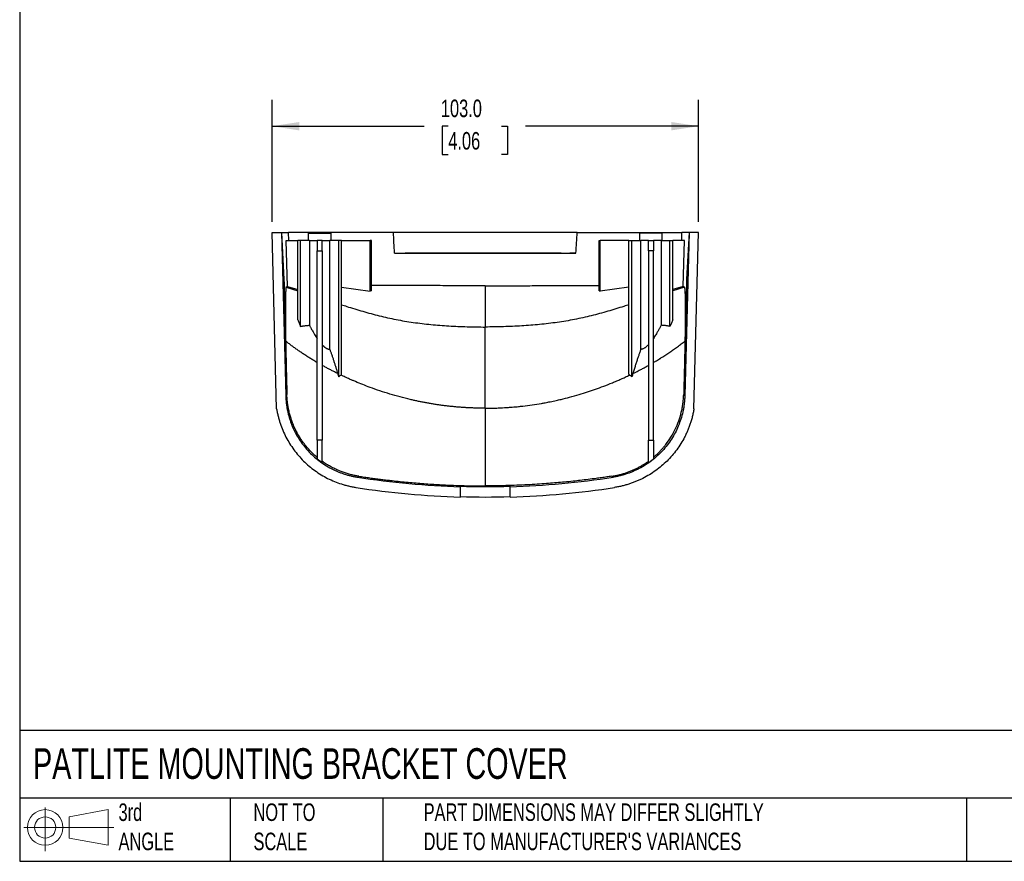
# Model space of a CAD drawing. Header units: millimetres. Extents: x 13 to 546, y 13 to 419.
# Tile 1 of 3: x 13 to 250, y 13 to 216. Entities that reach past the tile are written whole.
import ezdxf

# ---------------------------------------------------------------- set-up
doc = ezdxf.new("R2010")
doc.units = ezdxf.units.MM
doc.header["$LTSCALE"] = 2
doc.linetypes.add('SLD-Solid', pattern=[0])
doc.layers.add('DIMENSIONS', color=140, linetype='SLD-Solid', lineweight=25)
doc.layers.add('TEXT', color=140, linetype='SLD-Solid', lineweight=25)
doc.layers.add('SLD-DEFPOINTS', color=7, linetype='Continuous')
doc.styles.add('SLDTEXTSTYLE0', font='TXT', dxfattribs={"width": 0.7})
doc.dimstyles.new('SLDDIMSTYLE0', dxfattribs={"dimtxt": 4.316016, "dimasz": 6.604, "dimexe": 0, "dimexo": 0.0625, "dimgap": 1.079004, "dimtad": 0, "dimtih": 1, "dimtoh": 1, "dimrnd": 1e-09, "dimzin": 4, "dimdsep": 46, "dimtxsty": 'SLDTEXTSTYLE0', "dimsah": 1, "dimcen": 0.09, "dimadec": 0, "dimazin": 1, "dimtfac": 1, "dimtofl": 0, "dimtmove": 0, "dimatfit": 3, "dimfxl": 0, "dimfrac": 2, "dimtolj": 1, "dimtzin": 12, "dimarcsym": 0})

# ---------------------------------------------------------------- blocks, each defined once
blk = doc.blocks.new('Block11')
at = {"color": 7, "linetype": 'SLD-Solid', "lineweight": 18}
for p, q in [((5.18, 10.62), (5.18, 0)), ((10.96, 8.33), (20.35, 10.06)), ((20.35, 10.06), (20.35, 1.46)), ((10.96, 3.19), (10.96, 8.33)), ((0, 5.76), (21.75, 5.76)), ((10.96, 3.19), (20.35, 1.46))]:
    blk.add_line(p, q, dxfattribs=at)
for radius in [4.3, 2.57]:
    blk.add_circle((5.18, 5.76), radius, dxfattribs=at)
blk = doc.blocks.new('Block12')
at = {"layer": 'SLD-DEFPOINTS'}
blk.add_blockref('Block11', (0, 0), dxfattribs=at)
blk = doc.blocks.new('_D')
at = {"layer": 'DIMENSIONS'}
for p, q in [((73.63, 167.09), (73.63, 196.54)), ((176.63, 167.09), (176.63, 196.54)), ((73.63, 190.19), (110.34, 190.19)), ((116.19, 190.19), (114.74, 190.19)), ((114.74, 190.19), (114.74, 183.33)), ((129.02, 190.19), (130.47, 190.19)), ((130.47, 190.19), (130.47, 183.33)), ((176.63, 190.19), (134.86, 190.19)), ((114.74, 183.33), (116.19, 183.33)), ((130.47, 183.33), (129.02, 183.33))]:
    blk.add_line(p, q, dxfattribs=at)
for points in [[(73.63, 190.19), (80.23, 189.17), (80.23, 191.2)], [(176.63, 190.19), (170.03, 191.2), (170.03, 189.17)]]:
    blk.add_solid(points, dxfattribs=at)
at = {"layer": 'DIMENSIONS', "char_height": 4.233, "attachment_point": 1, "style": 'SLDTEXTSTYLE0'}
for s, insert in [('103.0', (114.4, 196.61)), ('4.06', (116.19, 188.78))]:
    blk.add_mtext(s, dxfattribs=dict(at, insert=insert))

msp = doc.modelspace()

# ---------------------------------------------------------------- linework, layer by layer
for p, q in [((74.745, 121.926), (73.629, 164.552)), ((73.629, 164.552), (75.912, 164.552)), ((75.912, 164.552), (76.943, 125.154)), ((75.912, 164.552), (76.502, 153.273)), ((75.912, 164.552), (77.646, 164.552)), ((102.944, 164.552), (77.646, 164.552)), ((77.699, 162.552), (77.646, 164.552)), ((82.379, 164.352), (82.379, 162.552)), ((82.379, 164.352), (85.129, 164.352)), ((85.129, 164.352), (87.879, 164.352)), ((87.879, 162.552), (87.879, 164.352)), ((147.314, 164.552), (102.944, 164.552)), ((147.314, 164.552), (172.612, 164.552)), ((162.379, 164.352), (162.379, 162.552)), ((165.129, 164.352), (162.379, 164.352)), ((167.879, 164.352), (165.129, 164.352)), ((167.879, 162.552), (167.879, 164.352)), ((172.56, 162.552), (172.612, 164.552)), ((174.347, 164.552), (172.612, 164.552)), ((174.347, 164.552), (173.315, 125.154)), ((174.347, 164.552), (173.756, 153.273)), ((176.629, 164.552), (174.347, 164.552)), ((175.513, 121.926), (176.629, 164.552)), ((77.345, 151.477), (77.057, 162.552)), ((77.057, 162.552), (79.826, 162.552)), ((79.826, 143.463), (79.826, 162.552)), ((80.533, 162.552), (79.826, 162.552)), ((80.533, 141.839), (80.533, 162.552)), ((82.676, 162.552), (80.533, 162.552)), ((82.676, 162.552), (82.676, 142.123)), ((82.676, 162.552), (84.529, 162.552)), ((85.729, 162.552), (84.529, 162.552)), ((84.529, 162.552), (84.529, 160.124)), ((85.729, 160.124), (85.729, 162.552)), ((85.729, 162.552), (87.582, 162.552)), ((87.582, 136.293), (87.582, 162.552)), ((89.725, 162.552), (87.582, 162.552)), ((89.725, 129.647), (89.725, 162.552)), ((90.432, 162.552), (89.725, 162.552)), ((90.432, 130.265), (90.432, 162.552)), ((90.432, 162.552), (97.37, 162.552)), ((97.37, 150.338), (97.37, 162.552)), ((97.629, 162.552), (97.37, 162.552)), ((97.629, 150.417), (97.629, 162.552)), ((152.629, 150.417), (152.629, 162.552)), ((152.629, 162.552), (152.888, 162.552)), ((152.888, 150.338), (152.888, 162.552)), ((159.826, 162.552), (152.888, 162.552)), ((159.826, 130.265), (159.826, 162.552)), ((159.826, 162.552), (160.533, 162.552)), ((160.533, 129.647), (160.533, 162.552)), ((160.533, 162.552), (162.676, 162.552)), ((162.676, 136.293), (162.676, 162.552)), ((164.529, 162.552), (162.676, 162.552)), ((164.529, 162.552), (165.729, 162.552)), ((164.529, 160.124), (164.529, 162.552)), ((165.729, 162.552), (165.729, 160.124)), ((167.582, 162.552), (165.729, 162.552)), ((167.582, 162.552), (167.582, 142.123)), ((167.582, 162.552), (169.725, 162.552)), ((169.725, 141.839), (169.725, 162.552)), ((169.725, 162.552), (170.432, 162.552)), ((170.432, 143.463), (170.432, 162.552)), ((173.201, 162.552), (170.432, 162.552)), ((172.913, 151.477), (173.201, 162.552)), ((84.529, 160.124), (85.729, 160.124)), ((84.529, 114.346), (84.529, 160.124)), ((85.729, 160.124), (85.729, 114.346)), ((165.729, 160.124), (164.529, 160.124)), ((164.529, 160.124), (164.529, 114.346)), ((165.729, 114.346), (165.729, 160.124)), ((77.061, 151.334), (79.826, 150.459)), ((77.345, 151.477), (79.826, 150.759)), ((90.432, 151.337), (97.37, 150.338)), ((97.629, 150.417), (97.37, 150.338)), ((152.629, 150.417), (152.888, 150.338)), ((159.826, 151.337), (152.888, 150.338)), ((172.913, 151.477), (170.432, 150.759)), ((173.197, 151.334), (170.432, 150.459)), ((85.729, 114.346), (84.529, 114.346)), ((84.529, 114.346), (84.529, 109.831)), ((85.729, 108.925), (85.729, 114.346)), ((164.529, 114.346), (165.729, 114.346)), ((164.529, 108.925), (164.529, 114.346)), ((165.729, 114.346), (165.729, 109.831)), ((119.129, 103.143), (119.129, 103.248)), ((119.129, 100.641), (119.129, 103.143)), ((131.129, 103.143), (131.129, 103.248)), ((131.129, 100.641), (131.129, 103.143))]:
    msp.add_line(p, q)
at = {"flags": 128}
for points in [[(77.223, 125.4), (77.067, 125.262), (76.943, 125.154)], [(173.035, 125.4), (173.192, 125.262), (173.315, 125.154)], [(94.276, 105.441), (94.444, 105.574), (94.576, 105.678)], [(155.982, 105.441), (155.814, 105.574), (155.682, 105.678)]]:
    msp.add_lwpolyline(points, dxfattribs=at)
for radius, start, end in [(200.499, 261.14799, 268.28515), (200.499, 271.71485, 278.85201), (203, 261.14753, 268.30628), (200.394, 268.28425, 271.71575), (203, 271.69372, 278.85247), (202.895, 268.30541, 271.69459)]:
    msp.add_arc((125.129, 303.552), radius, start, end)
for points in [[(103.226, 159.553), (103.132, 161.219), (103.038, 162.886), (102.944, 164.552)], [(147.032, 159.553), (147.127, 161.219), (147.221, 162.886), (147.314, 164.552)], [(103.226, 159.553), (103.719, 159.552), (104.218, 159.552), (104.722, 159.552)], [(147.032, 159.553), (146.539, 159.552), (146.04, 159.552), (145.537, 159.552)], [(85.729, 108.925), (85.318, 109.212), (84.918, 109.514), (84.529, 109.831)]]:
    msp.add_open_spline(points, degree=3)
for points, knots in [([(103.226, 159.553), (104.911, 159.566), (108.273, 159.592), (113.303, 159.619), (118.31, 159.638), (123.292, 159.646), (129.681, 159.645), (137.591, 159.622), (143.849, 159.576), (147.032, 159.553)], [0, 0, 0, 0, 0.1153887, 0.2302255, 0.3445108, 0.458245, 0.5714286, 0.7820255, 1, 1, 1, 1]), ([(104.722, 159.552), (107.895, 159.552), (111.237, 159.552), (118.096, 159.552), (121.613, 159.552), (128.645, 159.552), (132.162, 159.552), (139.021, 159.552), (142.363, 159.552), (145.537, 159.552)], [5.83777608, 5.83777608, 5.83777608, 5.83777608, 6.06048069, 6.06048069, 6.28318531, 6.28318531, 6.50588992, 6.50588992, 6.72859454, 6.72859454, 6.72859454, 6.72859454]), ([(76.502, 153.273), (76.506, 153.14), (76.509, 153.008), (76.513, 152.875), (76.527, 152.345), (76.54, 151.814), (76.554, 151.284), (76.568, 150.753), (76.582, 150.222), (76.596, 149.692), (76.609, 149.161), (76.623, 148.631), (76.637, 148.1), (76.651, 147.57), (76.665, 147.039), (76.678, 146.509), (76.692, 145.978), (76.706, 145.448), (76.72, 144.917), (76.727, 144.652), (76.734, 144.386), (76.74, 144.121), (76.754, 143.591), (76.768, 143.06), (76.782, 142.529), (76.796, 141.999), (76.809, 141.468), (76.823, 140.938), (76.837, 140.407), (76.851, 139.877), (76.865, 139.346), (76.878, 138.816), (76.892, 138.285), (76.906, 137.755), (76.913, 137.489), (76.92, 137.224), (76.927, 136.959), (76.94, 136.428), (76.954, 135.898), (76.968, 135.367), (76.982, 134.837), (76.996, 134.306), (77.009, 133.775), (77.023, 133.244), (77.037, 132.712), (77.051, 132.18), (77.065, 131.648), (77.079, 131.116), (77.092, 130.584)], [0, 0, 0, 0, 0.000398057, 0.000398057, 0.000398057, 0.001990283, 0.001990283, 0.001990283, 0.003582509, 0.003582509, 0.003582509, 0.005174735, 0.005174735, 0.005174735, 0.006766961, 0.006766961, 0.006766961, 0.008359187, 0.008359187, 0.008359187, 0.0091553, 0.0091553, 0.0091553, 0.010747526, 0.010747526, 0.010747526, 0.012339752, 0.012339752, 0.012339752, 0.013931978, 0.013931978, 0.013931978, 0.015524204, 0.015524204, 0.015524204, 0.016320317, 0.016320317, 0.016320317, 0.017912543, 0.017912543, 0.017912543, 0.019504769, 0.019504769, 0.019504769, 0.021100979, 0.021100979, 0.021100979, 0.02269719, 0.02269719, 0.02269719, 0.02269719]), ([(173.756, 153.273), (173.752, 153.14), (173.749, 153.008), (173.745, 152.875), (173.732, 152.345), (173.718, 151.814), (173.704, 151.284), (173.69, 150.753), (173.676, 150.222), (173.663, 149.692), (173.649, 149.161), (173.635, 148.631), (173.621, 148.1), (173.607, 147.57), (173.594, 147.039), (173.58, 146.509), (173.566, 145.978), (173.552, 145.448), (173.538, 144.917), (173.532, 144.652), (173.525, 144.386), (173.518, 144.121), (173.504, 143.591), (173.49, 143.06), (173.476, 142.529), (173.463, 141.999), (173.449, 141.468), (173.435, 140.938), (173.421, 140.407), (173.407, 139.877), (173.394, 139.346), (173.38, 138.816), (173.366, 138.285), (173.352, 137.755), (173.345, 137.489), (173.338, 137.224), (173.332, 136.959), (173.318, 136.428), (173.304, 135.898), (173.29, 135.367), (173.276, 134.837), (173.263, 134.306), (173.249, 133.775), (173.235, 133.244), (173.221, 132.712), (173.207, 132.18), (173.193, 131.648), (173.18, 131.116), (173.166, 130.584)], [0, 0, 0, 0, 0.000398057, 0.000398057, 0.000398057, 0.001990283, 0.001990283, 0.001990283, 0.003582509, 0.003582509, 0.003582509, 0.005174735, 0.005174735, 0.005174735, 0.006766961, 0.006766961, 0.006766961, 0.008359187, 0.008359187, 0.008359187, 0.0091553, 0.0091553, 0.0091553, 0.010747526, 0.010747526, 0.010747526, 0.012339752, 0.012339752, 0.012339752, 0.013931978, 0.013931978, 0.013931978, 0.015524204, 0.015524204, 0.015524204, 0.016320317, 0.016320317, 0.016320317, 0.017912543, 0.017912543, 0.017912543, 0.019504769, 0.019504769, 0.019504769, 0.021100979, 0.021100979, 0.021100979, 0.02269719, 0.02269719, 0.02269719, 0.02269719]), ([(77.061, 151.334), (77.057, 151.325), (77.049, 151.307), (77.037, 151.269), (77.026, 151.224), (77.015, 151.172), (76.994, 151.052), (76.967, 150.815), (76.924, 150.263), (76.884, 149.335), (76.857, 147.833), (76.846, 145.932), (76.852, 144.209), (76.862, 142.932), (76.869, 142.214), (76.877, 141.474), (76.887, 140.712), (76.898, 139.93), (76.91, 139.128), (76.92, 138.582), (76.924, 138.307)], [0, 0, 0, 0, 0.0207786, 0.0411677, 0.061176, 0.0808124, 0.100086, 0.1766481, 0.2495629, 0.3748506, 0.4992702, 0.6242675, 0.748899, 0.7843061, 0.8198303, 0.855493, 0.8913143, 0.9273144, 0.9635288, 1, 1, 1, 1]), ([(77.061, 151.334), (77.065, 151.341), (77.072, 151.354), (77.084, 151.366), (77.098, 151.371), (77.114, 151.371), (77.135, 151.366), (77.165, 151.37), (77.21, 151.389), (77.272, 151.424), (77.319, 151.458), (77.345, 151.477)], [0, 0, 0, 0, 0.0411498, 0.0828085, 0.1249858, 0.1875055, 0.2500253, 0.3454095, 0.5000455, 0.7247145, 1, 1, 1, 1]), ([(105.18, 151.733), (104.182, 151.737), (102.113, 151.744), (99.591, 151.746), (98.129, 151.743), (97.629, 151.743)], [0, 0, 0, 0, 0.38006715, 0.78802363, 1, 1, 1, 1]), ([(125.129, 151.672), (124.915, 151.672), (124.485, 151.672), (123.841, 151.673), (123.197, 151.673), (122.332, 151.673), (121.26, 151.673), (119.511, 151.673), (117.393, 151.674), (114.828, 151.68), (112.371, 151.692), (110.316, 151.705), (108.735, 151.715), (107.535, 151.722), (106.351, 151.728), (105.57, 151.732), (105.18, 151.733)], [0, 0, 0, 0, 0.0312539, 0.0625138, 0.0937985, 0.1251218, 0.188748, 0.2502411, 0.3811071, 0.5000035, 0.6306293, 0.7500961, 0.8132408, 0.8749089, 0.937512, 1, 1, 1, 1]), ([(125.129, 151.672), (125.362, 151.672), (125.815, 151.672), (126.473, 151.673), (127.09, 151.673), (127.666, 151.673), (128.201, 151.673), (128.694, 151.673), (129.147, 151.673), (129.559, 151.673), (129.93, 151.673), (131.092, 151.673), (132.901, 151.674), (135.299, 151.68), (137.725, 151.691), (139.856, 151.704), (141.698, 151.716), (142.971, 151.723), (144.081, 151.729), (144.763, 151.732), (145.079, 151.733)], [0, 0, 0, 0, 0.0339417, 0.0659018, 0.0958803, 0.1238771, 0.1498924, 0.1739261, 0.1959781, 0.2160485, 0.2341373, 0.2502444, 0.3863646, 0.5000058, 0.6059907, 0.750097, 0.8244095, 0.890831, 0.9493613, 1, 1, 1, 1]), ([(125.129, 151.672), (125.129, 149.976), (125.129, 148.5), (125.129, 147.131), (125.129, 146.983), (125.129, 146.696), (125.129, 146.556), (125.129, 146.286), (125.129, 146.156), (125.129, 145.97), (125.129, 145.91), (125.129, 145.781), (125.129, 145.71), (125.129, 145.461), (125.129, 145.253), (125.129, 144.757), (125.129, 144.468), (125.129, 143.81), (125.129, 143.441), (125.129, 142.829), (125.129, 142.615), (125.129, 142.28), (125.129, 142.166), (125.129, 141.992), (125.129, 141.933), (125.129, 141.844), (125.129, 141.814), (125.129, 141.754), (125.129, 141.723), (125.129, 141.693)], [0, 0, 0, 0, 0.5, 0.5, 0.5625, 0.5625, 0.625, 0.625, 0.6875, 0.6875, 0.71875, 0.71875, 0.75, 0.75, 0.8125, 0.8125, 0.875, 0.875, 0.9375, 0.9375, 0.96875, 0.96875, 0.984375, 0.984375, 0.9921875, 0.9921875, 0.9960938, 0.9960938, 1, 1, 1, 1]), ([(145.079, 151.733), (145.529, 151.735), (146.465, 151.738), (147.892, 151.742), (149.397, 151.743), (150.963, 151.744), (152.053, 151.743), (152.604, 151.743), (152.629, 151.743)], [0, 0, 0, 0, 0.1708236, 0.355156, 0.5529973, 0.7643469, 0.9892046, 1, 1, 1, 1]), ([(173.197, 151.334), (173.196, 151.337), (173.192, 151.347), (173.179, 151.363), (173.169, 151.37), (173.158, 151.37), (173.158, 151.371), (173.151, 151.369), (173.147, 151.369), (173.141, 151.368), (173.134, 151.368), (173.116, 151.368), (173.089, 151.372), (173.046, 151.39), (172.988, 151.423), (172.94, 151.457), (172.913, 151.477)], [0, 0, 0, 0, 0.01604018, 0.05778678, 0.12498581, 0.13927429, 0.14911601, 0.16071064, 0.17744767, 0.1964378, 0.22323728, 0.25002682, 0.37972968, 0.5000461, 0.70814831, 1, 1, 1, 1]), ([(173.197, 151.334), (173.202, 151.324), (173.21, 151.305), (173.223, 151.264), (173.235, 151.215), (173.246, 151.156), (173.258, 151.088), (173.268, 151.01), (173.279, 150.923), (173.289, 150.826), (173.299, 150.721), (173.308, 150.605), (173.317, 150.481), (173.34, 150.108), (173.373, 149.331), (173.401, 147.828), (173.412, 145.935), (173.406, 144.211), (173.396, 142.936), (173.389, 142.222), (173.381, 141.484), (173.371, 140.724), (173.36, 139.941), (173.348, 139.135), (173.339, 138.584), (173.334, 138.307)], [0, 0, 0, 0, 0.02186306, 0.04350503, 0.06493366, 0.08615695, 0.10718314, 0.12802069, 0.14867829, 0.16916488, 0.1894896, 0.20966182, 0.22969114, 0.24958735, 0.37590017, 0.49928372, 0.62405887, 0.74890797, 0.78415432, 0.8194898, 0.85498693, 0.89071728, 0.92675098, 0.96315644, 1, 1, 1, 1]), ([(90.432, 147.072), (90.839, 146.941), (92.507, 146.403), (95.531, 145.475), (99.503, 144.387), (103.573, 143.479), (107.739, 142.78), (111.999, 142.282), (116.335, 141.952), (120.721, 141.742), (123.66, 141.71), (125.129, 141.693)], [0, 0, 0, 0, 0.0391584, 0.1606362, 0.2809917, 0.4005135, 0.5197813, 0.6393131, 0.7593575, 0.8797638, 1, 1, 1, 1]), ([(159.826, 147.072), (159.419, 146.941), (157.751, 146.403), (154.728, 145.475), (150.756, 144.387), (146.685, 143.479), (142.519, 142.78), (138.259, 142.282), (133.923, 141.952), (129.537, 141.742), (126.598, 141.71), (125.129, 141.693)], [0, 0, 0, 0, 0.0391584, 0.1606362, 0.2809917, 0.4005135, 0.5197813, 0.6393131, 0.7593575, 0.8797638, 1, 1, 1, 1]), ([(79.826, 143.463), (79.887, 143.331), (80.009, 143.067), (80.187, 142.664), (80.363, 142.254), (80.476, 141.978), (80.533, 141.839)], [0, 0, 0, 0, 0.24748353, 0.49660279, 0.74742097, 1, 1, 1, 1]), ([(170.432, 143.463), (170.371, 143.331), (170.249, 143.066), (170.071, 142.663), (169.895, 142.254), (169.782, 141.977), (169.725, 141.839)], [0, 0, 0, 0, 0.24800794, 0.49731102, 0.74795886, 1, 1, 1, 1]), ([(80.533, 141.839), (80.628, 141.86), (80.82, 141.903), (81.113, 141.957), (81.412, 142.005), (81.718, 142.045), (82.031, 142.079), (82.352, 142.106), (82.567, 142.117), (82.676, 142.123)], [0, 0, 0, 0, 0.1339985, 0.2708649, 0.4106534, 0.5534148, 0.6991969, 0.8480446, 1, 1, 1, 1]), ([(82.676, 142.123), (82.717, 142.045), (82.803, 141.879), (82.942, 141.617), (83.113, 141.301), (83.313, 140.941), (83.581, 140.472), (83.887, 139.959), (84.217, 139.431), (84.431, 139.11), (84.529, 138.963)], [0, 0, 0, 0, 0.0746796, 0.1576277, 0.2488458, 0.3732776, 0.4980222, 0.6909332, 0.8582511, 1, 1, 1, 1]), ([(125.129, 122.091), (125.129, 122.508), (125.129, 122.922), (125.129, 123.332), (125.129, 125.012), (125.129, 126.626), (125.129, 128.159), (125.129, 129.692), (125.129, 131.144), (125.129, 132.5), (125.129, 133.857), (125.129, 135.118), (125.129, 136.274), (125.129, 137.43), (125.129, 138.481), (125.129, 139.419), (125.129, 140.27), (125.129, 141.028), (125.129, 141.693)], [0.07000532, 0.07000532, 0.07000532, 0.07000532, 0.0926197, 0.0926197, 0.0926197, 0.1852394, 0.1852394, 0.1852394, 0.27785911, 0.27785911, 0.27785911, 0.37047881, 0.37047881, 0.37047881, 0.46309851, 0.46309851, 0.46309851, 0.54695953, 0.54695953, 0.54695953, 0.54695953]), ([(167.582, 142.123), (167.53, 142.023), (167.426, 141.823), (167.265, 141.522), (167.101, 141.221), (166.933, 140.92), (166.761, 140.619), (166.552, 140.261), (166.306, 139.853), (166.021, 139.401), (165.825, 139.107), (165.729, 138.963)], [0, 0, 0, 0, 0.0951889, 0.1901869, 0.2850559, 0.3798549, 0.4746398, 0.5694633, 0.7174356, 0.8609964, 1, 1, 1, 1]), ([(169.725, 141.839), (169.628, 141.86), (169.433, 141.904), (169.136, 141.959), (168.835, 142.006), (168.528, 142.047), (168.217, 142.08), (167.901, 142.106), (167.689, 142.118), (167.582, 142.123)], [0, 0, 0, 0, 0.1369485, 0.2757599, 0.4165025, 0.5592403, 0.7040332, 0.8509365, 1, 1, 1, 1]), ([(76.924, 138.307), (76.927, 138.156), (76.932, 137.867), (76.94, 137.45), (76.947, 137.073), (76.953, 136.736), (76.963, 136.225), (76.979, 135.483), (77.001, 134.4), (77.025, 133.404), (77.047, 132.427), (77.068, 131.563), (77.084, 130.911), (77.093, 130.584)], [0, 0, 0, 0, 0.0609126, 0.1162302, 0.1660829, 0.2104648, 0.249392, 0.3669497, 0.500598, 0.6694158, 0.7505607, 0.8752777, 1, 1, 1, 1]), ([(84.529, 133.129), (84.262, 133.287), (83.728, 133.602), (82.935, 134.086), (82.152, 134.575), (81.378, 135.077), (80.613, 135.588), (79.855, 136.112), (79.108, 136.644), (78.373, 137.186), (77.645, 137.739), (77.165, 138.118), (76.924, 138.307)], [0, 0, 0, 0, 0.1027293, 0.2053704, 0.3066969, 0.4064351, 0.5071558, 0.6070817, 0.7061234, 0.8042108, 0.9019913, 1, 1, 1, 1]), ([(165.729, 133.129), (165.816, 133.18), (165.987, 133.279), (166.309, 133.476), (166.71, 133.714), (167.097, 133.946), (167.433, 134.152), (167.778, 134.371), (168.221, 134.651), (168.721, 134.975), (169.201, 135.291), (169.829, 135.715), (170.598, 136.25), (171.377, 136.811), (171.996, 137.271), (172.46, 137.629), (172.903, 137.972), (173.192, 138.197), (173.334, 138.307)], [0, 0, 0, 0, 0.0334754, 0.0654899, 0.1246735, 0.1876491, 0.214849, 0.2544468, 0.3219052, 0.3869793, 0.449621, 0.509791, 0.6341191, 0.7540314, 0.8202454, 0.8827165, 0.9425377, 1, 1, 1, 1]), ([(173.334, 138.307), (173.332, 138.184), (173.328, 137.938), (173.321, 137.564), (173.314, 137.188), (173.306, 136.808), (173.295, 136.239), (173.28, 135.468), (173.259, 134.496), (173.237, 133.517), (173.214, 132.54), (173.19, 131.563), (173.174, 130.911), (173.166, 130.584)], [0, 0, 0, 0, 0.0495153, 0.099196, 0.1490582, 0.1991178, 0.2493907, 0.3727527, 0.5005952, 0.626284, 0.7505616, 0.8752782, 1, 1, 1, 1]), ([(85.729, 137.425), (85.78, 137.372), (85.879, 137.269), (86.03, 137.124), (86.178, 136.99), (86.324, 136.869), (86.467, 136.759), (86.629, 136.646), (86.811, 136.536), (87.012, 136.437), (87.208, 136.363), (87.399, 136.312), (87.521, 136.299), (87.582, 136.293)], [0, 0, 0, 0, 0.0924365, 0.1810317, 0.2659139, 0.347229, 0.4251428, 0.499844, 0.6066169, 0.7090583, 0.8080824, 0.9047004, 1, 1, 1, 1]), ([(87.582, 136.293), (87.662, 136.072), (87.823, 135.625), (88.061, 134.942), (88.3, 134.242), (88.537, 133.524), (88.775, 132.788), (89.012, 132.034), (89.249, 131.262), (89.404, 130.74), (89.483, 130.477)], [0, 0, 0, 0, 0.1162728, 0.2350126, 0.3562336, 0.4799493, 0.6061722, 0.7349143, 0.8661867, 1, 1, 1, 1]), ([(162.676, 136.293), (162.593, 136.062), (162.421, 135.586), (162.163, 134.847), (161.898, 134.065), (161.627, 133.237), (161.348, 132.362), (161.062, 131.437), (160.872, 130.802), (160.775, 130.477)], [0, 0, 0, 0, 0.121726, 0.2500358, 0.3852237, 0.5275549, 0.6772923, 0.8346923, 1, 1, 1, 1]), ([(164.529, 137.425), (164.48, 137.374), (164.383, 137.273), (164.236, 137.13), (164.089, 136.997), (163.943, 136.875), (163.797, 136.763), (163.618, 136.639), (163.408, 136.513), (163.188, 136.412), (162.997, 136.347), (162.834, 136.308), (162.729, 136.298), (162.676, 136.293)], [0, 0, 0, 0, 0.0897882, 0.1765888, 0.26065, 0.3422852, 0.4219663, 0.4998337, 0.6274962, 0.7502004, 0.8342347, 0.9171807, 1, 1, 1, 1]), ([(89.483, 130.477), (89.234, 130.6), (88.733, 130.847), (87.984, 131.23), (87.233, 131.623), (86.48, 132.027), (85.98, 132.305), (85.729, 132.445)], [0, 0, 0, 0, 0.1963436, 0.394539, 0.59457, 0.7964175, 1, 1, 1, 1]), ([(160.775, 130.477), (161.009, 130.593), (161.439, 130.807), (162.024, 131.106), (162.496, 131.349), (163.044, 131.635), (163.711, 131.99), (164.254, 132.292), (164.529, 132.445)], [0, 0, 0, 0, 0.1843186, 0.3390071, 0.4641631, 0.5598736, 0.7769651, 1, 1, 1, 1]), ([(77.093, 130.584), (77.098, 130.355), (77.111, 129.839), (77.133, 128.975), (77.157, 128.014), (77.188, 126.802), (77.21, 125.938), (77.223, 125.4)], [0, 0, 0, 0, 0.13236823, 0.29893434, 0.49984006, 0.68878021, 1, 1, 1, 1]), ([(89.483, 130.477), (89.523, 130.34), (89.605, 130.064), (89.685, 129.787), (89.725, 129.647)], [0, 0, 0, 0, 0.4953745, 1, 1, 1, 1]), ([(89.725, 129.647), (89.81, 129.726), (89.979, 129.885), (90.154, 130.034), (90.242, 130.108)], [0, 0, 0, 0, 0.4961534, 1, 1, 1, 1]), ([(90.242, 130.108), (90.273, 130.135), (90.337, 130.188), (90.401, 130.239), (90.432, 130.265)], [0, 0, 0, 0, 0.5006173, 1, 1, 1, 1]), ([(125.129, 122.091), (124.824, 122.092), (124.213, 122.094), (123.297, 122.11), (122.381, 122.137), (121.465, 122.174), (120.548, 122.221), (119.632, 122.279), (118.717, 122.348), (117.803, 122.427), (116.891, 122.517), (115.981, 122.617), (115.073, 122.728), (114.168, 122.849), (113.265, 122.98), (112.365, 123.122), (111.467, 123.274), (110.572, 123.436), (109.681, 123.608), (108.792, 123.79), (107.907, 123.982), (106.485, 124.307), (104.535, 124.798), (102.086, 125.498), (99.674, 126.268), (96.885, 127.253), (94.69, 128.124), (93.056, 128.824), (92.238, 129.183), (91.297, 129.609), (90.598, 129.94), (90.242, 130.108)], [0, 0, 0, 0, 0.02508001, 0.05015905, 0.07525494, 0.10037361, 0.12551002, 0.15065367, 0.17578786, 0.20090729, 0.22600675, 0.25108085, 0.27612457, 0.30113777, 0.32612276, 0.35108119, 0.37601417, 0.40092169, 0.42580223, 0.4506593, 0.47550299, 0.50034494, 0.57069477, 0.64122159, 0.7110632, 0.78144337, 0.88938068, 0.91128846, 0.9333242, 0.96599485, 1, 1, 1, 1]), ([(125.129, 122.091), (125.451, 122.092), (126.156, 122.093), (127.072, 122.111), (127.909, 122.138), (128.601, 122.165), (129.36, 122.204), (130.255, 122.259), (131.152, 122.321), (132.138, 122.397), (133.118, 122.494), (134.6, 122.659), (136.461, 122.897), (138.248, 123.175), (139.698, 123.439), (140.648, 123.623), (141.529, 123.803), (142.405, 123.994), (143.728, 124.295), (145.582, 124.764), (147.714, 125.362), (149.788, 126.007), (151.769, 126.682), (153.774, 127.416), (155.484, 128.097), (156.866, 128.678), (157.886, 129.123), (158.939, 129.598), (159.644, 129.932), (160.017, 130.108)], [0, 0, 0, 0, 0.0264347, 0.0579377, 0.0752525, 0.0951964, 0.1148942, 0.1376799, 0.1688177, 0.1888244, 0.2189164, 0.2497022, 0.311282, 0.3730677, 0.3982738, 0.4324142, 0.4525472, 0.4722309, 0.5061902, 0.5641807, 0.629844, 0.6893418, 0.7446868, 0.8048622, 0.8691092, 0.9007231, 0.9328117, 0.9644062, 1, 1, 1, 1]), ([(160.017, 130.108), (159.985, 130.135), (159.922, 130.187), (159.858, 130.239), (159.826, 130.265)], [0, 0, 0, 0, 0.500399, 1, 1, 1, 1]), ([(160.533, 129.647), (160.449, 129.726), (160.279, 129.885), (160.104, 130.034), (160.016, 130.108)], [0, 0, 0, 0, 0.4958291, 1, 1, 1, 1]), ([(160.775, 130.477), (160.734, 130.338), (160.653, 130.062), (160.573, 129.785), (160.533, 129.647)], [0, 0, 0, 0, 0.5019268, 1, 1, 1, 1]), ([(173.166, 130.584), (173.156, 130.19), (173.134, 129.327), (173.101, 128.031), (173.068, 126.697), (173.046, 125.832), (173.035, 125.4)], [0, 0, 0, 0, 0.2279703, 0.4998398, 0.7499203, 1, 1, 1, 1]), ([(76.943, 125.154), (76.948, 124.998), (76.959, 124.686), (76.987, 124.221), (77.026, 123.759), (77.074, 123.301), (77.133, 122.846), (77.201, 122.396), (77.279, 121.951), (77.365, 121.51), (77.461, 121.075), (77.565, 120.646), (77.677, 120.223), (77.797, 119.807), (77.925, 119.397), (78.059, 118.994), (78.201, 118.598), (78.724, 117.221), (79.848, 114.96), (81.962, 112.091), (84.537, 109.627), (86.726, 108.163), (88.226, 107.375), (88.908, 107.047), (89.614, 106.74), (90.344, 106.455), (91.095, 106.195), (91.866, 105.961), (92.654, 105.756), (93.459, 105.578), (94.003, 105.487), (94.276, 105.441)], [0, 0, 0, 0, 0.0164412, 0.032808, 0.0490929, 0.0652884, 0.0813872, 0.0973822, 0.1132662, 0.1290325, 0.1446742, 0.1601848, 0.175558, 0.1907874, 0.2058673, 0.2207916, 0.235555, 0.250152, 0.3760435, 0.4999815, 0.6239126, 0.7498015, 0.7758711, 0.8024536, 0.8295174, 0.8570291, 0.8849529, 0.9132516, 0.9418862, 0.9708162, 1, 1, 1, 1]), ([(84.529, 110.231), (84.412, 110.331), (84.178, 110.53), (83.835, 110.84), (83.495, 111.159), (83.161, 111.488), (82.833, 111.826), (82.51, 112.174), (82.194, 112.532), (81.885, 112.899), (81.583, 113.275), (81.288, 113.659), (81.001, 114.053), (80.723, 114.454), (80.454, 114.864), (80.193, 115.282), (79.942, 115.707), (79.7, 116.139), (79.468, 116.578), (79.154, 117.21), (78.783, 118.037), (78.388, 119.062), (78.056, 120.082), (77.787, 121.084), (77.578, 122.051), (77.424, 122.968), (77.318, 123.829), (77.251, 124.634), (77.232, 125.151), (77.223, 125.4)], [0, 0, 0, 0, 0.0264777, 0.0531431, 0.0799901, 0.1070125, 0.1342036, 0.1615564, 0.1890639, 0.2167186, 0.2445129, 0.2724389, 0.3004885, 0.3286534, 0.3569251, 0.385295, 0.4137541, 0.4422935, 0.4709041, 0.4995766, 0.5643162, 0.6276153, 0.6894174, 0.7496772, 0.8068988, 0.8604653, 0.9104488, 0.956931, 1, 1, 1, 1]), ([(173.315, 125.154), (173.31, 125.005), (173.3, 124.708), (173.274, 124.264), (173.238, 123.821), (173.193, 123.378), (173.138, 122.937), (173.073, 122.497), (172.999, 122.058), (172.832, 121.184), (172.51, 119.886), (171.932, 118.2), (171.211, 116.572), (170.064, 114.492), (168.3, 112.092), (166.145, 110.034), (164.231, 108.63), (162.706, 107.705), (161.11, 106.916), (159.728, 106.377), (158.596, 106.018), (157.734, 105.786), (156.863, 105.59), (156.276, 105.491), (155.982, 105.441)], [0, 0, 0, 0, 0.0156502, 0.0312787, 0.0468929, 0.0625001, 0.0781077, 0.093723, 0.1093536, 0.1250066, 0.1875318, 0.2500738, 0.3125012, 0.3749462, 0.4999791, 0.6246503, 0.6872528, 0.7498761, 0.8122242, 0.8745939, 0.9059706, 0.9372907, 0.968614, 1, 1, 1, 1]), ([(165.729, 110.231), (165.84, 110.326), (166.062, 110.514), (166.386, 110.805), (166.704, 111.102), (167.015, 111.405), (167.319, 111.715), (167.616, 112.03), (167.907, 112.352), (168.191, 112.68), (168.468, 113.015), (169.095, 113.805), (170.003, 115.109), (171.044, 117.009), (171.883, 119.011), (172.4, 120.743), (172.703, 122.156), (172.854, 123.107), (172.95, 123.947), (173.009, 124.672), (173.026, 125.157), (173.035, 125.4)], [0, 0, 0, 0, 0.0251708, 0.0502851, 0.0753532, 0.1003857, 0.1253936, 0.1503879, 0.17538, 0.2003814, 0.2254033, 0.2504561, 0.3749609, 0.4995678, 0.6243801, 0.7496307, 0.8116926, 0.8742078, 0.9160958, 0.957974, 1, 1, 1, 1]), ([(74.745, 121.926), (74.771, 121.778), (74.821, 121.483), (74.908, 121.043), (75.003, 120.605), (75.106, 120.169), (75.218, 119.735), (75.338, 119.303), (75.467, 118.873), (75.742, 118.016), (76.218, 116.748), (76.983, 115.117), (77.87, 113.553), (79.214, 111.566), (81.177, 109.289), (83.476, 107.344), (85.475, 106.019), (87.051, 105.144), (88.687, 104.397), (90.094, 103.883), (91.242, 103.538), (92.116, 103.312), (92.998, 103.119), (93.592, 103.02), (93.889, 102.97)], [0, 0, 0, 0, 0.0156065, 0.0311956, 0.0467733, 0.0623455, 0.0779182, 0.0934972, 0.1090886, 0.1246982, 0.1873856, 0.2500901, 0.3123611, 0.37465, 0.5000267, 0.6244596, 0.687184, 0.7499288, 0.8122031, 0.8744984, 0.9058935, 0.9372432, 0.9685959, 1, 1, 1, 1]), ([(125.129, 122.091), (125.129, 120.589), (125.129, 119.085), (125.129, 116.076), (125.129, 114.57), (125.129, 113.064)], [0, 0, 0, 0, 0.5, 0.5, 1, 1, 1, 1]), ([(175.513, 121.926), (175.485, 121.763), (175.429, 121.439), (175.332, 120.956), (175.226, 120.476), (175.11, 120), (174.984, 119.529), (174.849, 119.062), (174.705, 118.601), (174.552, 118.145), (174.39, 117.694), (174.22, 117.25), (174.042, 116.811), (173.856, 116.379), (173.663, 115.954), (173.462, 115.536), (172.782, 114.187), (171.43, 112.011), (169.078, 109.289), (166.329, 106.959), (164.029, 105.561), (162.426, 104.788), (161.633, 104.442), (160.813, 104.12), (159.967, 103.826), (159.098, 103.56), (158.206, 103.328), (157.295, 103.126), (156.679, 103.022), (156.369, 102.97)], [0, 0, 0, 0, 0.0171855, 0.0343218, 0.0514033, 0.0684243, 0.0853795, 0.1022632, 0.1190702, 0.1357951, 0.1524329, 0.1689784, 0.1854267, 0.2017731, 0.2180128, 0.2341413, 0.2501542, 0.3755231, 0.5000309, 0.6237802, 0.7498709, 0.7793352, 0.8093979, 0.8400201, 0.8711605, 0.9027754, 0.934819, 0.9672437, 1, 1, 1, 1]), ([(125.129, 113.064), (125.129, 112.823), (125.129, 112.351), (125.129, 111.651), (125.129, 110.975), (125.129, 110.322), (125.129, 109.692), (125.129, 109.086), (125.129, 108.503), (125.129, 107.944), (125.129, 107.409), (125.129, 106.896), (125.129, 106.408), (125.129, 105.943), (125.129, 105.502), (125.129, 105.084), (125.129, 104.69), (125.129, 104.32), (125.129, 103.974), (125.129, 103.651), (125.129, 103.444), (125.129, 103.345)], [0, 0, 0, 0, 0.077138, 0.1512938, 0.2225351, 0.2909227, 0.3565083, 0.4193377, 0.4794531, 0.5368926, 0.5916914, 0.6438811, 0.69349, 0.7405428, 0.7850619, 0.8270679, 0.8665796, 0.903614, 0.9381865, 0.970311, 1, 1, 1, 1]), ([(164.529, 108.925), (164.631, 108.998), (164.836, 109.142), (165.138, 109.366), (165.436, 109.595), (165.631, 109.752), (165.729, 109.831)], [0, 0, 0, 0, 0.25004368, 0.5000021, 0.74995948, 1, 1, 1, 1]), ([(94.576, 105.678), (94.427, 105.702), (94.124, 105.751), (93.669, 105.837), (93.205, 105.935), (92.735, 106.046), (92.259, 106.171), (91.776, 106.31), (91.287, 106.464), (90.794, 106.634), (90.296, 106.819), (89.793, 107.021), (89.288, 107.241), (88.78, 107.478), (88.27, 107.733), (87.759, 108.007), (87.248, 108.3), (86.739, 108.612), (86.23, 108.944), (85.897, 109.179), (85.729, 109.298)], [0, 0, 0, 0, 0.0470994, 0.0951817, 0.1442536, 0.1943214, 0.2453897, 0.2974624, 0.3505419, 0.4046292, 0.459724, 0.5158242, 0.5729263, 0.631025, 0.6901129, 0.750181, 0.8112181, 0.873211, 0.9361441, 1, 1, 1, 1]), ([(155.682, 105.678), (155.828, 105.701), (156.119, 105.748), (156.552, 105.829), (156.983, 105.919), (157.41, 106.018), (157.834, 106.126), (158.255, 106.243), (158.673, 106.369), (159.088, 106.504), (159.5, 106.647), (159.908, 106.799), (160.43, 107.006), (161.059, 107.278), (161.788, 107.627), (162.499, 108.003), (163.194, 108.407), (163.872, 108.836), (164.31, 109.144), (164.529, 109.298)], [0, 0, 0, 0, 0.0458933, 0.0916196, 0.1372021, 0.1826634, 0.2280253, 0.2733093, 0.3185364, 0.3637277, 0.4089032, 0.4540811, 0.4992782, 0.5833854, 0.6670733, 0.7504536, 0.8336483, 0.9167872, 1, 1, 1, 1]), ([(94.576, 105.678), (95.031, 105.609), (95.927, 105.473), (97.255, 105.283), (98.545, 105.107), (99.797, 104.945), (101.01, 104.795), (103.077, 104.552), (106.011, 104.245), (109.816, 103.917), (113.636, 103.662), (117.034, 103.499), (120.022, 103.405), (122.574, 103.354), (124.277, 103.348), (125.129, 103.345)], [0, 0, 0, 0, 0.0449768, 0.0887071, 0.1311772, 0.1723601, 0.2122279, 0.2507958, 0.375986, 0.5008063, 0.6242658, 0.7504125, 0.8334346, 0.916641, 1, 1, 1, 1]), ([(155.682, 105.678), (155.271, 105.616), (154.436, 105.489), (153.166, 105.306), (151.673, 105.101), (149.968, 104.881), (148.122, 104.66), (146.214, 104.45), (144.309, 104.258), (142.34, 104.08), (140.333, 103.917), (138.18, 103.765), (135.838, 103.626), (133.358, 103.508), (130.738, 103.417), (127.98, 103.356), (126.095, 103.349), (125.129, 103.345)], [0, 0, 0, 0, 0.040712, 0.0825497, 0.125513, 0.1881537, 0.2507941, 0.3073978, 0.3758764, 0.4380783, 0.5008068, 0.5727779, 0.6492396, 0.7301922, 0.8156363, 0.9055721, 1, 1, 1, 1])]:
    msp.add_open_spline(points, degree=3, knots=knots)
at = {"layer": 'TEXT'}
for p, q in [((12.7, 419.1), (12.7, 12.7)), ((546.1, 44.252), (12.7, 44.252)), ((546.1, 27.94), (12.7, 27.94)), ((63.5, 27.94), (63.5, 12.7)), ((100.423, 27.94), (100.423, 12.7)), ((241.293, 27.94), (241.293, 12.7)), ((12.7, 12.7), (546.1, 12.7))]:
    msp.add_line(p, q, dxfattribs=at)

# ---------------------------------------------------------------- block references
at = {"layer": 'SLD-DEFPOINTS'}
msp.add_blockref('Block12', (13.676, 15.108), dxfattribs=at)

# ---------------------------------------------------------------- texts
at = {"layer": 'TEXT', "attachment_point": 1, "style": 'SLDTEXTSTYLE0'}
for s, insert, char_height in [('PATLITE MOUNTING BRACKET COVER', (15.931, 40.013), 7.40833), ('3rd^JANGLE', (36.564, 26.675), 4.2333), ('NOT TO^JSCALE', (69.15, 26.675), 4.23333), ("PART DIMENSIONS MAY DIFFER SLIGHTLY ^JDUE TO MANUFACTURER'S VARIANCES", (110.239, 26.682), 4.23333)]:
    msp.add_mtext(s, dxfattribs=dict(at, insert=insert, char_height=char_height))

# ---------------------------------------------------------------- dimensions: what is measured, and where the dimension line sits
at = {"layer": 'DIMENSIONS'}
dim = msp.add_linear_dim(base=(176.629, 190.186), p1=(73.629, 164.552), p2=(176.629, 164.552), dimstyle='SLDDIMSTYLE0', dxfattribs=at)
dim.commit()
dim.dimension.update_dxf_attribs({"geometry": '_D', "text_midpoint": (122.604, 190.186), "dimtype": 160})

doc.saveas('drawing.dxf')
